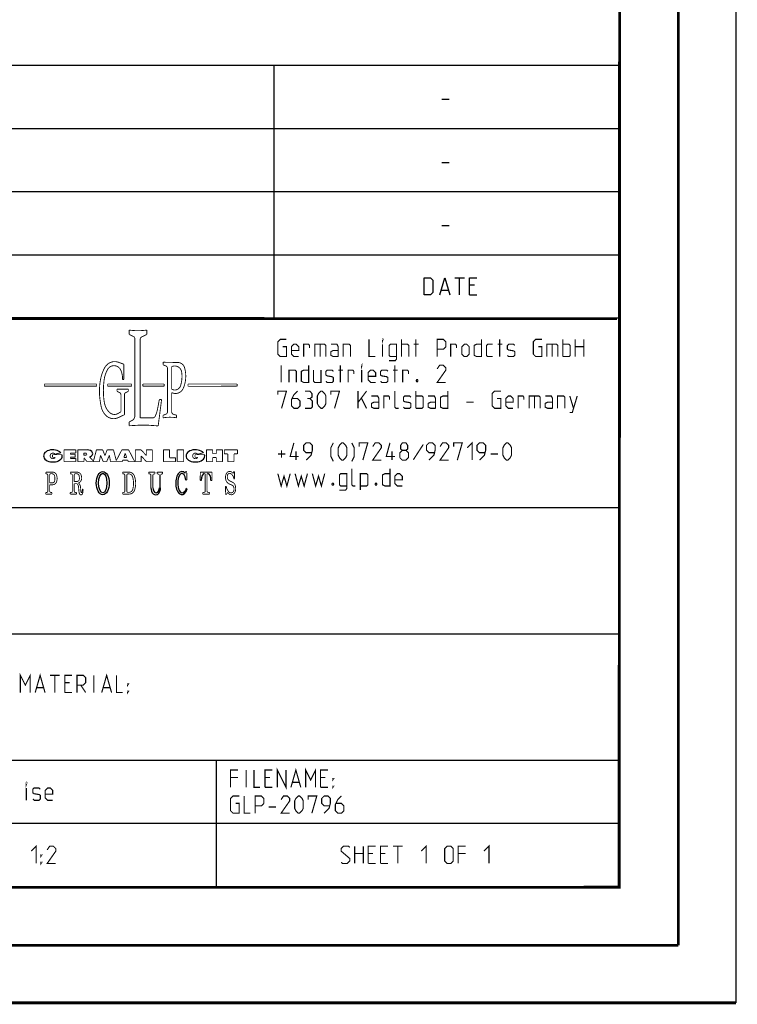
# Model space of a CAD drawing. Header units: millimetres. Extents: x 0 to 420, y 0 to 297.
# Tile 7 of 13: x 358 to 420, y 0 to 85. Entities that reach past the tile are written whole.
import ezdxf

# ---------------------------------------------------------------- set-up
doc = ezdxf.new("R2010")
doc.units = ezdxf.units.MM
doc.header["$LTSCALE"] = 23.1
doc.layers.get('0').update_dxf_attribs({"linetype": 'CONTINUOUS'})

msp = doc.modelspace()

# ---------------------------------------------------------------- linework, layer by layer
at = {"color": 7, "linetype": 'CONTINUOUS'}
for p, q in [((420, 297), (420, 0)), ((410, 286.9999), (409.8296, 10.1087)), ((246.8681, 59.5058), (409.628, 59.4942)), ((409.86, 10.0737), (25.007, 10.0134))]:
    msp.add_line(p, q, dxfattribs=at)
at = {"color": 2, "linetype": 'CONTINUOUS'}
for p, q in [((246.8497, 81.4948), (409.8097, 81.4948)), ((379.8097, 81.4948), (379.8097, 59.5348)), ((409.8097, 81.4948), (409.8097, 10.1248)), ((394.4168, 78.5355), (395.0597, 78.5355)), ((246.8497, 76.0048), (409.8097, 76.0048)), ((394.4168, 73.0455), (395.0597, 73.0455)), ((246.8497, 70.5148), (409.8097, 70.5148)), ((394.4168, 67.5555), (395.0597, 67.5555)), ((246.8497, 65.0248), (409.8097, 65.0248)), ((395.5418, 63.0298), (396.3989, 63.0298)), ((395.9704, 61.5298), (395.9704, 63.0298)), ((394.3989, 61.9584), (394.9704, 61.9584)), ((397.2561, 62.387), (396.8275, 62.387)), ((396.8275, 61.5298), (397.4704, 61.5298)), ((246.8497, 59.5348), (409.8097, 59.5348)), ((301.6897, 43.0648), (409.8097, 43.0648)), ((301.6897, 32.0848), (409.8097, 32.0848)), ((301.6897, 21.1048), (409.8097, 21.1048)), ((374.8097, 21.1048), (374.8097, 10.1248)), ((301.6897, 15.6148), (409.8097, 15.6148)), ((246.8497, 10.1248), (409.8097, 10.1248))]:
    msp.add_line(p, q, dxfattribs=at)
at = {"color": 7, "linetype": 'CONTINUOUS', "const_width": 0.25}
for points in [[(415, 5), (415, 292)], [(410, 287), (409.8468, 9.9234)], [(246.8597, 59.511), (409.6521, 59.467)], [(409.8307, 10.048), (25, 10)], [(20, 5), (415, 5)], [(420, 0), (0, 0)]]:
    msp.add_lwpolyline(points, dxfattribs=at)
at = {"color": 2, "linetype": 'CONTINUOUS'}
for points in [[(392.899, 61.5298), (392.899, 63.0298), (393.4347, 63.0298), (393.6489, 62.8155), (393.6489, 61.7441), (393.4347, 61.5298), (392.899, 61.5298)], [(394.2561, 61.5298), (394.6847, 63.0298), (395.1132, 61.5298)], [(396.8275, 61.5298), (396.8275, 63.0298), (397.4704, 63.0298)]]:
    msp.add_lwpolyline(points, dxfattribs=at)
for points, const_width in [([(367.2379, 58.4726), (367.2379, 58.099)], 0.075), ([(368.7619, 58.4726), (368.7619, 58.099)], 0.075), ([(367.2379, 58.099), (367.5958, 57.9246)], 0.075), ([(367.7314, 57.7076), (367.7314, 51.0421)], 0.075), ([(368.1875, 57.6682), (368.1876, 50.8481)], 0.075), ([(368.7619, 58.099), (368.3232, 57.8852)], 0.075), ([(380.5922, 57.032), (380.9136, 57.032), (380.9136, 56.1748), (380.3779, 56.1748), (380.1636, 56.3891), (380.1636, 57.4605), (380.3779, 57.6748), (380.9136, 57.6748)], 0.1), ([(388.0922, 57.6748), (388.0922, 56.1748), (388.6279, 56.1748)], 0.1), ([(389.2707, 57.5677), (389.2707, 57.6748), (389.3064, 57.6748), (389.2707, 57.5677)], 0.1), ([(390.9136, 56.1748), (390.9136, 57.6748)], 0.1), ([(392.1636, 56.1748), (392.1636, 57.6748)], 0.1), ([(394.0207, 56.1748), (394.0207, 57.6748), (394.5564, 57.6748), (394.7707, 57.4605), (394.7707, 57.032), (394.5564, 56.8177), (394.0207, 56.8177)], 0.1), ([(397.8779, 57.6748), (397.8779, 56.1748), (397.4493, 56.1748), (397.235, 56.282), (397.235, 57.1391), (397.4493, 57.2463), (397.8779, 57.2463)], 0.1), ([(399.4493, 56.1748), (399.4493, 57.6748)], 0.1), ([(402.8065, 57.032), (403.1279, 57.032), (403.1279, 56.1748), (402.5922, 56.1748), (402.3779, 56.3891), (402.3779, 57.4605), (402.5922, 57.6748), (403.1279, 57.6748)], 0.1), ([(404.9493, 56.1748), (404.9493, 57.6748)], 0.1), ([(406.0207, 56.1748), (406.0207, 57.6748)], 0.1), ([(406.7707, 57.6748), (406.7707, 56.1748)], 0.1), ([(381.985, 56.1748), (381.5564, 56.1748), (381.3422, 56.3891), (381.3422, 57.032), (381.5564, 57.2463), (381.7707, 57.2463), (381.985, 57.032), (381.985, 56.7105), (381.3422, 56.7105)], 0.1), ([(382.4136, 56.1748), (382.4136, 57.2463), (382.8422, 57.2463), (382.9136, 57.1391), (382.9136, 56.9248)], 0.1), ([(383.3779, 56.1748), (383.3779, 57.2463), (384.235, 57.2463), (384.3422, 57.1391), (384.3422, 56.1748)], 0.1), ([(383.8422, 57.2463), (383.8422, 56.1748)], 0.1), ([(385.4136, 56.1748), (385.4136, 57.032), (385.3064, 57.2463), (384.7707, 57.2463)], 0.1), ([(385.4136, 56.1748), (384.985, 56.1748), (384.7707, 56.282), (384.7707, 56.6034), (384.985, 56.7105), (385.4136, 56.7105)], 0.1), ([(385.8422, 56.1748), (385.8422, 57.2463), (386.3779, 57.2463), (386.485, 57.1391), (386.485, 56.1748)], 0.1), ([(389.2707, 56.1748), (389.2707, 57.2463)], 0.1), ([(389.8422, 55.8177), (390.3779, 55.8177), (390.485, 55.9605), (390.485, 57.2463), (389.9493, 57.2463), (389.8422, 57.1391), (389.8422, 56.282), (389.9493, 56.1748), (390.485, 56.1748)], 0.1), ([(390.9136, 57.2463), (391.4493, 57.2463), (391.5565, 57.1391), (391.5565, 56.1748)], 0.1), ([(391.985, 57.2463), (392.4136, 57.2463)], 0.1), ([(395.1993, 56.1748), (395.1993, 57.2463), (395.6279, 57.2463), (395.6993, 57.1391), (395.6993, 56.9248)], 0.1), ([(396.1636, 56.3891), (396.1636, 57.032), (396.3779, 57.2463), (396.5922, 57.2463), (396.8065, 57.032), (396.8065, 56.3891), (396.5922, 56.1748), (396.3779, 56.1748), (396.1636, 56.3891)], 0.1), ([(398.8422, 56.1748), (398.4136, 56.1748), (398.3065, 56.282), (398.3065, 57.1391), (398.4136, 57.2463), (398.8422, 57.2463)], 0.1), ([(399.2707, 57.2463), (399.6993, 57.2463)], 0.1), ([(400.1279, 56.282), (400.235, 56.1748), (400.6636, 56.1748), (400.7707, 56.282), (400.7707, 56.6034), (400.6636, 56.6748), (400.235, 56.7463), (400.1279, 56.8177), (400.1279, 57.1391), (400.235, 57.2463), (400.6636, 57.2463), (400.7707, 57.1391)], 0.1), ([(403.5565, 56.1748), (403.5565, 57.2463), (404.4136, 57.2463), (404.5207, 57.1391), (404.5207, 56.1748)], 0.1), ([(404.0207, 57.2463), (404.0207, 56.1748)], 0.1), ([(404.9493, 57.2463), (405.485, 57.2463), (405.5922, 57.1391), (405.5922, 56.282), (405.485, 56.1748), (404.9493, 56.1748)], 0.1), ([(406.0207, 57.032), (406.7707, 57.032)], 0.1), ([(366.7743, 55.5056), (366.3114, 55.6776)], 0.075), ([(370.1944, 55.6989), (370.1944, 55.4595)], 0.075), ([(370.4941, 55.6752), (371.4533, 55.6631)], 0.075), ([(366.7743, 55.5056), (366.7743, 54.1887)], 0.075), ([(370.1944, 55.4595), (370.4235, 55.3581)], 0.075), ([(370.5672, 55.1374), (370.5672, 51.3893)], 0.075), ([(370.9222, 55.245), (370.9222, 53.389)], 0.075), ([(380.4493, 53.9248), (380.4493, 55.4248)], 0.1), ([(381.1279, 53.9248), (381.1279, 54.9963), (381.6636, 54.9963), (381.7707, 54.8891), (381.7707, 53.9248)], 0.1), ([(382.8422, 55.4248), (382.8422, 53.9248), (382.4136, 53.9248), (382.1993, 54.032), (382.1993, 54.8891), (382.4136, 54.9963), (382.8422, 54.9963)], 0.1), ([(383.2707, 54.9963), (383.2707, 54.032), (383.3779, 53.9248), (383.9136, 53.9248), (383.9136, 54.9963)], 0.1), ([(384.3422, 54.032), (384.4493, 53.9248), (384.8779, 53.9248), (384.985, 54.032), (384.985, 54.3534), (384.8779, 54.4248), (384.4493, 54.4963), (384.3422, 54.5677), (384.3422, 54.8891), (384.4493, 54.9963), (384.8779, 54.9963), (384.985, 54.8891)], 0.1), ([(385.4136, 54.9963), (385.8422, 54.9963)], 0.1), ([(385.5922, 53.9248), (385.5922, 55.4248)], 0.1), ([(386.2707, 53.9248), (386.2707, 54.9963), (386.6993, 54.9963), (386.7707, 54.8891), (386.7707, 54.6748)], 0.1), ([(387.4493, 55.3177), (387.4493, 55.4248), (387.485, 55.4248), (387.4493, 55.3177)], 0.1), ([(387.4493, 53.9248), (387.4493, 54.9963)], 0.1), ([(388.6636, 53.9248), (388.235, 53.9248), (388.0207, 54.1391), (388.0207, 54.782), (388.235, 54.9963), (388.4493, 54.9963), (388.6636, 54.782), (388.6636, 54.4605), (388.0207, 54.4605)], 0.1), ([(389.0922, 54.032), (389.1993, 53.9248), (389.6279, 53.9248), (389.735, 54.032), (389.735, 54.3534), (389.6279, 54.4248), (389.1993, 54.4963), (389.0922, 54.5677), (389.0922, 54.8891), (389.1993, 54.9963), (389.6279, 54.9963), (389.735, 54.8891)], 0.1), ([(390.1636, 54.9963), (390.5922, 54.9963)], 0.1), ([(390.3422, 53.9248), (390.3422, 55.4248)], 0.1), ([(391.0207, 53.9248), (391.0207, 54.9963), (391.4493, 54.9963), (391.5207, 54.8891), (391.5207, 54.6748)], 0.1), ([(394.7707, 53.9248), (394.0207, 53.9248), (394.7707, 54.9963), (394.7707, 55.2105), (394.5564, 55.4248), (394.235, 55.4248), (394.0207, 55.1034)], 0.1), ([(366.7743, 54.1887), (366.6479, 54.1887)], 0.075), ([(392.3065, 54.1748), (392.3422, 54.1034), (392.3422, 54.0677), (392.3065, 53.9963), (392.235, 53.9963), (392.1993, 54.0677), (392.1993, 54.1034), (392.235, 54.1748), (392.3065, 54.1748)], 0.1), ([(364.4013, 53.7932), (359.8551, 53.7932)], 0.075), ([(359.8551, 53.7932), (359.8551, 53.5997)], 0.075), ([(359.8551, 53.5997), (364.4013, 53.5997)], 0.075), ([(364.4013, 53.5997), (364.4013, 53.7932)], 0.075), ([(367.4477, 53.7932), (365.3662, 53.7932)], 0.075), ([(365.3662, 53.7932), (365.3662, 53.5997)], 0.075), ([(365.3662, 53.5997), (367.4477, 53.5997)], 0.075), ([(366.1772, 53.3486), (367.1611, 53.3486)], 0.075), ([(366.1772, 53.3486), (366.1772, 53.1494)], 0.075), ([(366.1772, 53.1494), (366.4002, 53.0495)], 0.075), ([(367.1611, 53.1494), (366.9357, 53.0484)], 0.075), ([(367.1611, 53.3486), (367.1611, 53.1494)], 0.075), ([(367.4477, 53.5997), (367.4477, 53.7932)], 0.075), ([(368.4216, 53.7932), (370.2739, 53.7932)], 0.075), ([(368.4216, 53.5997), (368.4216, 53.7932)], 0.075), ([(370.2739, 53.5997), (368.4216, 53.5997)], 0.075), ([(370.2739, 53.7932), (370.2739, 53.5997)], 0.075), ([(370.9222, 53.0471), (370.9222, 51.3798)], 0.075), ([(376.6196, 53.7932), (372.3421, 53.7932)], 0.075), ([(372.3421, 53.7932), (372.3421, 53.5997)], 0.075), ([(372.3668, 53.5883), (376.5934, 53.5973)], 0.075), ([(376.6196, 53.5997), (376.6196, 53.7932)], 0.075), ([(380.1636, 52.8534), (380.1636, 53.1748), (380.9136, 53.1748), (380.485, 51.6748)], 0.1), ([(381.8779, 53.1748), (381.5564, 52.8534), (381.3422, 52.4248), (381.3422, 51.8891), (381.5564, 51.6748), (381.8779, 51.6748), (382.0922, 51.8891), (382.0922, 52.3177), (381.8779, 52.532), (381.4136, 52.532)], 0.1), ([(382.9493, 52.532), (383.1279, 52.6391), (383.1279, 52.9605), (382.9493, 53.1748), (382.5207, 53.1748)], 0.1), ([(383.5922, 52.1034), (383.5922, 52.7463), (383.6993, 52.9605), (383.9136, 53.1748), (384.0207, 53.1748), (384.235, 52.9605), (384.3422, 52.7463), (384.3422, 52.1034), (384.235, 51.8891), (384.0207, 51.6748), (383.9136, 51.6748), (383.6993, 51.8891), (383.5922, 52.1034)], 0.1), ([(384.7707, 52.8534), (384.7707, 53.1748), (385.5207, 53.1748), (385.0922, 51.6748)], 0.1), ([(387.1279, 51.6748), (387.1279, 53.1748)], 0.1), ([(387.1279, 52.1748), (387.8779, 53.1748)], 0.1), ([(390.6636, 51.6748), (390.4493, 51.6748), (390.3422, 51.782), (390.3422, 53.1748)], 0.1), ([(392.1636, 51.6748), (392.1636, 53.1748)], 0.1), ([(394.9493, 53.1748), (394.9493, 51.6748), (394.5207, 51.6748), (394.3065, 51.782), (394.3065, 52.6391), (394.5207, 52.7463), (394.9493, 52.7463)], 0.1), ([(399.235, 52.532), (399.5565, 52.532), (399.5565, 51.6748), (399.0207, 51.6748), (398.8065, 51.8891), (398.8065, 52.9605), (399.0207, 53.1748), (399.5565, 53.1748)], 0.1), ([(366.5143, 51.3745), (366.5143, 52.8733)], 0.075), ([(366.8216, 51.1232), (366.8216, 52.8722)], 0.075), ([(369.7046, 51.6382), (369.8545, 52.4398)], 0.075), ([(370.0522, 52.4398), (369.7536, 50.1506)], 0.075), ([(369.8545, 52.4398), (370.0522, 52.4398)], 0.075), ([(382.5207, 51.6748), (383.0565, 51.6748), (383.1636, 51.782), (383.1636, 52.3177), (382.9493, 52.532), (382.735, 52.532)], 0.1), ([(387.4493, 52.532), (387.8779, 51.6748)], 0.1), ([(388.9493, 51.6748), (388.9493, 52.532), (388.8422, 52.7463), (388.3065, 52.7463)], 0.1), ([(388.9493, 51.6748), (388.5207, 51.6748), (388.3065, 51.782), (388.3065, 52.1034), (388.5207, 52.2105), (388.9493, 52.2105)], 0.1), ([(389.3779, 51.6748), (389.3779, 52.7463), (389.8065, 52.7463), (389.8779, 52.6391), (389.8779, 52.4248)], 0.1), ([(391.0922, 51.782), (391.1993, 51.6748), (391.6279, 51.6748), (391.735, 51.782), (391.735, 52.1034), (391.6279, 52.1748), (391.1993, 52.2463), (391.0922, 52.3177), (391.0922, 52.6391), (391.1993, 52.7463), (391.6279, 52.7463), (391.735, 52.6391)], 0.1), ([(392.1636, 52.7463), (392.6993, 52.7463), (392.8065, 52.6391), (392.8065, 51.782), (392.6993, 51.6748), (392.1636, 51.6748)], 0.1), ([(393.8779, 51.6748), (393.8779, 52.532), (393.7707, 52.7463), (393.235, 52.7463)], 0.1), ([(393.8779, 51.6748), (393.4493, 51.6748), (393.235, 51.782), (393.235, 52.1034), (393.4493, 52.2105), (393.8779, 52.2105)], 0.1), ([(396.5564, 52.2105), (397.1993, 52.2105)], 0.1), ([(400.6279, 51.6748), (400.1993, 51.6748), (399.985, 51.8891), (399.985, 52.532), (400.1993, 52.7463), (400.4136, 52.7463), (400.6279, 52.532), (400.6279, 52.2105), (399.985, 52.2105)], 0.1), ([(401.0564, 51.6748), (401.0564, 52.7463), (401.485, 52.7463), (401.5565, 52.6391), (401.5565, 52.4248)], 0.1), ([(402.0207, 51.6748), (402.0207, 52.7463), (402.8779, 52.7463), (402.985, 52.6391), (402.985, 51.6748)], 0.1), ([(402.485, 52.7463), (402.485, 51.6748)], 0.1), ([(404.0565, 51.6748), (404.0565, 52.532), (403.9493, 52.7463), (403.4136, 52.7463)], 0.1), ([(404.0565, 51.6748), (403.6279, 51.6748), (403.4136, 51.782), (403.4136, 52.1034), (403.6279, 52.2105), (404.0565, 52.2105)], 0.1), ([(404.485, 51.6748), (404.485, 52.7463), (405.0207, 52.7463), (405.1279, 52.6391), (405.1279, 51.6748)], 0.1), ([(405.5565, 51.3177), (405.7707, 51.3177), (406.1993, 52.7463)], 0.1), ([(405.5565, 52.7463), (405.8779, 51.6748)], 0.1), ([(366.5143, 51.3745), (366.2722, 51.2315)], 0.075), ([(366.8216, 51.1232), (366.2957, 50.8733)], 0.075), ([(367.2351, 50.499), (367.4591, 50.6076)], 0.075), ([(367.2351, 50.1618), (367.2351, 50.499)], 0.075), ([(368.1875, 50.8481), (369.275, 50.8481)], 0.075), ([(370.1779, 51.0684), (370.4169, 51.1657)], 0.075), ([(370.1779, 50.8545), (370.1779, 51.0684)], 0.075), ([(371.355, 51.0747), (371.0979, 51.1475)], 0.075), ([(371.355, 50.8577), (371.355, 51.0747)], 0.075), ([(396.6279, 48.2463), (397.0564, 48.6748), (397.0564, 47.1748)], 0.1), ([(362.5835, 48.0728), (361.5614, 48.0728)], 0.075), ([(361.5614, 48.0728), (361.5614, 47.0456)], 0.075), ([(362.5835, 47.7806), (362.5835, 48.0728)], 0.075), ([(362.7629, 48.0719), (363.5696, 48.0719)], 0.075), ([(362.7629, 47.0456), (362.7629, 48.0719)], 0.075), ([(364.1245, 47.0853), (364.3859, 48.0742)], 0.075), ([(364.3859, 48.0742), (364.9257, 48.0742)], 0.075), ([(364.9257, 48.0742), (365.1247, 47.5709)], 0.075), ([(365.3237, 48.0742), (365.1247, 47.5709)], 0.075), ([(365.8635, 48.0742), (365.3237, 48.0742)], 0.075), ([(366.1102, 47.1407), (365.8635, 48.0742)], 0.075), ([(366.5967, 48.0719), (366.1102, 47.1407)], 0.075), ([(366.5967, 48.0719), (367.1814, 48.0719)], 0.075), ([(367.1814, 48.0719), (367.7176, 47.0456)], 0.075), ([(368.2673, 48.0742), (367.7662, 48.0742)], 0.075), ([(367.7662, 47.0456), (367.7662, 48.0742)], 0.075), ([(368.2673, 48.0742), (368.7263, 47.5659)], 0.075), ([(369.244, 48.0742), (368.7263, 48.0742)], 0.075), ([(368.7263, 48.0742), (368.7263, 47.5659)], 0.075), ([(369.244, 48.0742), (369.244, 47.0456)], 0.075), ([(370.7439, 48.0742), (370.2129, 48.0742)], 0.075), ([(370.2129, 48.0742), (370.2129, 47.0456)], 0.075), ([(370.7439, 48.0742), (370.7439, 47.3817)], 0.075), ([(371.9725, 48.0742), (371.4127, 48.0742)], 0.075), ([(371.4127, 48.0742), (371.4127, 47.0456)], 0.075), ([(371.9725, 48.0742), (371.9725, 47.0456)], 0.075), ([(374.4964, 48.0742), (373.9542, 48.0742)], 0.075), ([(373.9542, 48.0742), (373.9542, 47.0456)], 0.075), ([(374.4964, 47.7306), (374.4964, 48.0742)], 0.075), ([(375.3505, 48.0742), (374.8103, 48.0742)], 0.075), ([(374.8103, 47.7306), (374.8103, 48.0742)], 0.075), ([(375.3505, 48.0742), (375.3505, 47.0456)], 0.075), ([(376.6528, 48.0742), (375.5064, 48.0742)], 0.075), ([(375.5064, 48.0742), (375.5064, 47.7139)], 0.075), ([(376.6528, 48.0742), (376.6528, 47.7139)], 0.075), ([(380.485, 47.3891), (380.485, 48.032)], 0.1), ([(381.985, 47.4963), (381.235, 47.4963), (381.5564, 48.6748)], 0.1), ([(381.735, 47.1748), (381.735, 47.9248)], 0.1), ([(382.6279, 47.1748), (383.0565, 47.6034), (383.1636, 48.032), (383.1636, 48.4605), (382.9493, 48.6748), (382.6279, 48.6748), (382.4136, 48.4605), (382.4136, 48.032), (382.6279, 47.8177), (383.0922, 47.8177)], 0.1), ([(384.985, 47.0677), (384.7707, 47.4963), (384.7707, 48.2463), (384.985, 48.6748)], 0.1), ([(385.4136, 47.6034), (385.4136, 48.2463), (385.5207, 48.4605), (385.735, 48.6748), (385.8422, 48.6748), (386.0564, 48.4605), (386.1636, 48.2463), (386.1636, 47.6034), (386.0564, 47.3891), (385.8422, 47.1748), (385.735, 47.1748), (385.5207, 47.3891), (385.4136, 47.6034)], 0.1), ([(386.5922, 47.0677), (386.8064, 47.4963), (386.8064, 48.2463), (386.5922, 48.6748)], 0.1), ([(387.235, 48.3534), (387.235, 48.6748), (387.985, 48.6748), (387.5565, 47.1748)], 0.1), ([(389.1636, 47.1748), (388.4136, 47.1748), (389.1636, 48.2463), (389.1636, 48.4605), (388.9493, 48.6748), (388.6279, 48.6748), (388.4136, 48.3534)], 0.1), ([(390.3422, 47.4963), (389.5922, 47.4963), (389.9136, 48.6748)], 0.1), ([(390.0922, 47.1748), (390.0922, 47.9248)], 0.1), ([(390.985, 48.032), (390.8422, 48.1391), (390.8422, 48.4605), (390.985, 48.6748), (391.3064, 48.6748), (391.4493, 48.4605), (391.4493, 48.1391), (391.3064, 48.032), (391.5207, 47.8177), (391.5207, 47.3891), (391.3064, 47.1748), (390.985, 47.1748), (390.7707, 47.3891)], 0.1), ([(390.7707, 47.3891), (390.7707, 47.8177), (390.985, 48.032), (391.3064, 48.032)], 0.1), ([(392.8065, 48.532), (391.9493, 47.2105)], 0.1), ([(393.3064, 47.1748), (393.735, 47.6034), (393.8422, 48.032), (393.8422, 48.4605), (393.6279, 48.6748), (393.3064, 48.6748), (393.0922, 48.4605), (393.0922, 48.032), (393.3064, 47.8177), (393.7707, 47.8177)], 0.1), ([(395.0207, 47.1748), (394.2707, 47.1748), (395.0207, 48.2463), (395.0207, 48.4605), (394.8065, 48.6748), (394.485, 48.6748), (394.2707, 48.3534)], 0.1), ([(395.4493, 48.3534), (395.4493, 48.6748), (396.1993, 48.6748), (395.7707, 47.1748)], 0.1), ([(397.6993, 47.1748), (398.1279, 47.6034), (398.235, 48.032), (398.235, 48.4605), (398.0207, 48.6748), (397.6993, 48.6748), (397.485, 48.4605), (397.485, 48.032), (397.6993, 47.8177), (398.1636, 47.8177)], 0.1), ([(399.735, 47.6034), (399.735, 48.2463), (399.8422, 48.4605), (400.0565, 48.6748), (400.1636, 48.6748), (400.3779, 48.4605), (400.485, 48.2463), (400.485, 47.6034), (400.3779, 47.3891), (400.1636, 47.1748), (400.0565, 47.1748), (399.8422, 47.3891), (399.735, 47.6034)], 0.1), ([(361.3998, 47.6437), (360.5688, 47.6437)], 0.075), ([(360.5688, 47.6437), (360.5688, 47.4122)], 0.075), ([(360.5688, 47.4122), (360.8026, 47.4122)], 0.075), ([(361.2983, 47.8166), (360.7887, 47.6916)], 0.075), ([(361.5614, 47.0456), (362.5886, 47.0456)], 0.075), ([(362.1095, 47.7806), (362.5835, 47.7806)], 0.075), ([(362.1095, 47.6795), (362.1095, 47.7806)], 0.075), ([(362.5386, 47.6795), (362.1095, 47.6795)], 0.075), ([(362.1095, 47.4232), (362.5386, 47.4232)], 0.075), ([(362.1095, 47.3243), (362.1095, 47.4232)], 0.075), ([(362.5886, 47.3243), (362.1095, 47.3243)], 0.075), ([(362.5386, 47.4232), (362.5386, 47.6795)], 0.075), ([(362.5886, 47.0456), (362.5886, 47.3243)], 0.075), ([(362.7629, 47.0456), (363.3013, 47.0456)], 0.075), ([(363.448, 47.7874), (363.2875, 47.7874)], 0.075), ([(363.2875, 47.7874), (363.2875, 47.6016)], 0.075), ([(363.448, 47.6016), (363.2875, 47.6016)], 0.075), ([(363.3013, 47.3698), (363.5576, 47.0456)], 0.075), ([(363.3013, 47.0456), (363.3013, 47.3698)], 0.075), ([(363.5576, 47.0456), (364.6415, 47.0456)], 0.075), ([(363.792, 47.4433), (364.1245, 47.0853)], 0.075), ([(364.6415, 47.0456), (364.7413, 47.5924)], 0.075), ([(364.7413, 47.5924), (364.9767, 47.0456)], 0.075), ([(364.9767, 47.0456), (365.2726, 47.0456)], 0.075), ([(365.5081, 47.5924), (365.2726, 47.0456)], 0.075), ([(365.6078, 47.0456), (365.5081, 47.5924)], 0.075), ([(365.6078, 47.0456), (366.6263, 47.0456)], 0.075), ([(366.6263, 47.0456), (366.6724, 47.168)], 0.075), ([(366.6724, 47.168), (367.1058, 47.168)], 0.075), ([(366.7687, 47.4111), (366.8891, 47.7679)], 0.075), ([(366.7687, 47.4111), (367.0095, 47.4111)], 0.075), ([(367.0095, 47.4111), (366.8891, 47.7679)], 0.075), ([(367.1519, 47.0456), (367.1058, 47.168)], 0.075), ([(367.1519, 47.0456), (367.7176, 47.0456)], 0.075), ([(367.7662, 47.0456), (368.2814, 47.0456)], 0.075), ([(368.2814, 47.5393), (368.7272, 47.0456)], 0.075), ([(368.2814, 47.0456), (368.2814, 47.5393)], 0.075), ([(368.7272, 47.0456), (369.244, 47.0456)], 0.075), ([(370.2129, 47.0456), (371.2625, 47.0456)], 0.075), ([(370.7439, 47.3817), (371.2625, 47.3817)], 0.075), ([(371.2625, 47.3817), (371.2625, 47.0456)], 0.075), ([(371.4127, 47.0456), (371.9725, 47.0456)], 0.075), ([(373.79, 47.6437), (372.959, 47.6437)], 0.075), ([(372.959, 47.6437), (372.959, 47.4122)], 0.075), ([(372.959, 47.4122), (373.1928, 47.4122)], 0.075), ([(373.6886, 47.8166), (373.1789, 47.6916)], 0.075), ([(373.9542, 47.0456), (374.4964, 47.0456)], 0.075), ([(374.4964, 47.7306), (374.8103, 47.7306)], 0.075), ([(374.4964, 47.396), (374.8103, 47.396)], 0.075), ([(374.4964, 47.396), (374.4964, 47.0456)], 0.075), ([(374.8103, 47.396), (374.8103, 47.0456)], 0.075), ([(374.8103, 47.0456), (375.3505, 47.0456)], 0.075), ([(375.5064, 47.7139), (375.8061, 47.7139)], 0.075), ([(375.8061, 47.7139), (375.8061, 47.0456)], 0.075), ([(375.8061, 47.0456), (376.353, 47.0456)], 0.075), ([(376.6528, 47.7139), (376.353, 47.7139)], 0.075), ([(376.353, 47.7139), (376.353, 47.0456)], 0.075), ([(380.1636, 47.7105), (380.8064, 47.7105)], 0.1), ([(398.6636, 47.7105), (399.3064, 47.7105)], 0.1), ([(372.0896, 46.036), (372.1491, 46.1849)], 0.075), ([(372.1491, 46.1849), (372.2368, 46.1849)], 0.075), ([(372.2368, 46.1849), (372.2413, 45.4343)], 0.075), ([(376.2977, 46.0825), (376.3146, 46.1817)], 0.075), ([(376.3146, 46.1817), (376.3849, 46.1817)], 0.075), ([(376.4019, 45.5512), (376.3849, 46.1817)], 0.075), ([(386.9136, 44.9248), (386.6993, 44.9248), (386.5922, 45.032), (386.5922, 46.4248)], 0.1), ([(389.9136, 46.4248), (389.9136, 44.9248), (389.485, 44.9248), (389.2707, 45.032), (389.2707, 45.8891), (389.485, 45.9963), (389.9136, 45.9963)], 0.1), ([(359.9835, 46.1275), (360.5708, 46.1275)], 0.075), ([(359.9835, 45.9949), (359.9835, 46.1275)], 0.075), ([(359.9835, 45.9949), (360.0824, 45.9671)], 0.075), ([(360.1529, 45.8742), (360.1529, 44.4636)], 0.075), ([(360.3198, 45.8958), (360.3198, 45.199)], 0.075), ([(360.4164, 45.9924), (360.5117, 45.9924)], 0.075), ([(362.1186, 46.1275), (362.7058, 46.1275)], 0.075), ([(362.1186, 45.9949), (362.1186, 46.1275)], 0.075), ([(362.1186, 45.9949), (362.2175, 45.9671)], 0.075), ([(362.288, 45.8742), (362.288, 44.4636)], 0.075), ([(362.4549, 45.8958), (362.4549, 45.3089)], 0.075), ([(362.5514, 45.9924), (362.6467, 45.9924)], 0.075), ([(367.2237, 46.1294), (366.6637, 46.1294)], 0.075), ([(366.6637, 46.1294), (366.6637, 45.9917)], 0.075), ([(366.6637, 45.9917), (366.7693, 45.9756)], 0.075), ([(366.8513, 45.8801), (366.8513, 44.4728)], 0.075), ([(367.0338, 45.8857), (367.0338, 44.4672)], 0.075), ([(367.1788, 45.9823), (367.1304, 45.9823)], 0.075), ([(368.9352, 46.135), (369.4802, 46.135)], 0.075), ([(368.9352, 46.135), (368.9352, 45.9879)], 0.075), ([(368.9352, 45.9879), (369.0439, 45.9648)], 0.075), ([(369.1204, 45.8704), (369.1204, 44.7742)], 0.075), ([(369.2961, 45.8706), (369.2961, 44.7742)], 0.075), ([(369.4802, 45.9879), (369.3726, 45.9651)], 0.075), ([(369.4802, 46.135), (369.4802, 45.9879)], 0.075), ([(369.674, 46.135), (370.1382, 46.135)], 0.075), ([(369.674, 46.135), (369.674, 45.986)], 0.075), ([(369.674, 45.986), (369.7497, 45.9671)], 0.075), ([(369.8595, 45.8266), (369.8595, 44.7742)], 0.075), ([(369.9664, 45.83), (369.9664, 44.7742)], 0.075), ([(370.1382, 45.986), (370.0762, 45.9705)], 0.075), ([(370.1382, 46.135), (370.1382, 45.986)], 0.075), ([(372.2413, 45.4343), (372.1643, 45.4343)], 0.075), ([(373.4164, 46.1379), (373.4115, 45.4034)], 0.075), ([(373.4987, 45.4034), (373.4115, 45.4034)], 0.075), ([(373.5909, 46.1252), (374.255, 46.1252)], 0.075), ([(373.7605, 45.9986), (373.7754, 45.9986)], 0.075), ([(373.8478, 44.4777), (373.8478, 45.9262)], 0.075), ([(373.9981, 44.4777), (373.9981, 45.9262)], 0.075), ([(374.0854, 45.9986), (374.0705, 45.9986)], 0.075), ([(374.3471, 45.4034), (374.4344, 45.4034)], 0.075), ([(374.4295, 46.1379), (374.4344, 45.4034)], 0.075), ([(375.9358, 45.3981), (376.2375, 45.2428)], 0.075), ([(376.3316, 45.5512), (376.4019, 45.5512)], 0.075), ([(380.1636, 45.9963), (380.4493, 44.9248), (380.6993, 45.782), (380.9493, 44.9248), (381.235, 45.9963)], 0.1), ([(381.6636, 45.9963), (381.9493, 44.9248), (382.1993, 45.782), (382.4493, 44.9248), (382.735, 45.9963)], 0.1), ([(383.1636, 45.9963), (383.4493, 44.9248), (383.6993, 45.782), (383.9493, 44.9248), (384.235, 45.9963)], 0.1), ([(385.5207, 44.5677), (386.0564, 44.5677), (386.1636, 44.7105), (386.1636, 45.9963), (385.6279, 45.9963), (385.5207, 45.8891), (385.5207, 45.032), (385.6279, 44.9248), (386.1636, 44.9248)], 0.1), ([(387.3422, 44.5677), (387.3422, 45.9963), (387.8779, 45.9963), (387.985, 45.8891), (387.985, 45.032), (387.8779, 44.9248), (387.3422, 44.9248)], 0.1), ([(390.985, 44.9248), (390.5564, 44.9248), (390.3422, 45.1391), (390.3422, 45.782), (390.5564, 45.9963), (390.7707, 45.9963), (390.985, 45.782), (390.985, 45.4605), (390.3422, 45.4605)], 0.1), ([(360.3198, 45.199), (360.5602, 45.199)], 0.075), ([(360.3198, 45.032), (360.5699, 45.032)], 0.075), ([(360.3198, 45.032), (360.3198, 44.4651)], 0.075), ([(362.4549, 45.3089), (362.6625, 45.3089)], 0.075), ([(362.4549, 45.1277), (362.7049, 45.1277)], 0.075), ([(362.4549, 45.1277), (362.4549, 44.4651)], 0.075), ([(362.831, 44.81), (362.865, 44.4181)], 0.075), ([(362.9992, 44.8357), (363.0378, 44.3914)], 0.075), ([(363.1639, 44.6647), (363.2175, 44.6647)], 0.075), ([(372.219, 44.7466), (372.2751, 44.6907)], 0.075), ([(375.6825, 44.8982), (375.6015, 44.8982)], 0.075), ([(375.6015, 44.8982), (375.6249, 44.1707)], 0.075), ([(375.9635, 45.0927), (376.1898, 44.9943)], 0.075), ([(384.985, 45.1748), (385.0207, 45.1034), (385.0207, 45.0677), (384.985, 44.9963), (384.9136, 44.9963), (384.8779, 45.0677), (384.8779, 45.1034), (384.9136, 45.1748), (384.985, 45.1748)], 0.1), ([(388.735, 45.1748), (388.7707, 45.1034), (388.7707, 45.0677), (388.735, 44.9963), (388.6636, 44.9963), (388.6279, 45.0677), (388.6279, 45.1034), (388.6636, 45.1748), (388.735, 45.1748)], 0.1), ([(359.9663, 44.3535), (360.0697, 44.368)], 0.075), ([(359.9663, 44.2197), (359.9663, 44.3535)], 0.075), ([(359.9663, 44.2197), (360.5171, 44.2197)], 0.075), ([(360.5171, 44.3535), (360.403, 44.3695)], 0.075), ([(360.5171, 44.2197), (360.5171, 44.3535)], 0.075), ([(362.1014, 44.3535), (362.2048, 44.368)], 0.075), ([(362.1014, 44.2197), (362.1014, 44.3535)], 0.075), ([(362.1014, 44.2197), (362.6522, 44.2197)], 0.075), ([(362.6522, 44.3535), (362.5381, 44.3695)], 0.075), ([(362.6522, 44.2197), (362.6522, 44.3535)], 0.075), ([(366.6637, 44.3613), (366.7693, 44.3773)], 0.075), ([(366.6637, 44.2235), (366.6637, 44.3613)], 0.075), ([(367.2366, 44.2235), (366.6637, 44.2235)], 0.075), ([(367.1966, 44.3707), (367.1304, 44.3707)], 0.075), ([(373.6184, 44.3514), (373.7709, 44.3832)], 0.075), ([(373.6184, 44.2186), (373.6184, 44.3514)], 0.075), ([(373.6184, 44.2186), (374.2274, 44.2186)], 0.075), ([(374.2274, 44.3514), (374.075, 44.3832)], 0.075), ([(374.2274, 44.2186), (374.2274, 44.3514)], 0.075), ([(375.6249, 44.1707), (375.6935, 44.1707)], 0.075), ([(375.6935, 44.1707), (375.7491, 44.3184)], 0.075), ([(357.7707, 26.9698), (357.7707, 28.4698), (358.1993, 27.6127), (358.6279, 28.4698), (358.6279, 26.9698)], 0.1), ([(359.0564, 26.9698), (359.485, 28.4698), (359.9136, 26.9698)], 0.1), ([(360.3422, 28.4698), (361.1993, 28.4698)], 0.1), ([(360.7707, 26.9698), (360.7707, 28.4698)], 0.1), ([(361.6279, 26.9698), (361.6279, 28.4698), (362.2707, 28.4698)], 0.1), ([(362.6993, 26.9698), (362.6993, 28.4698), (363.235, 28.4698), (363.4493, 28.2555), (363.4493, 27.827), (363.235, 27.6127), (362.6993, 27.6127)], 0.1), ([(364.1636, 26.9698), (364.1636, 28.4698)], 0.1), ([(364.8422, 26.9698), (365.2707, 28.4698), (365.6993, 26.9698)], 0.1), ([(366.1279, 28.4698), (366.1279, 26.9698), (366.6636, 26.9698)], 0.1), ([(359.1993, 27.3984), (359.7707, 27.3984)], 0.1), ([(362.0565, 27.827), (361.6279, 27.827)], 0.1), ([(363.0207, 27.6127), (363.4493, 26.9698)], 0.1), ([(364.985, 27.3984), (365.5564, 27.3984)], 0.1), ([(367.0922, 27.6127), (367.0922, 27.7198), (367.1636, 27.7198), (367.0922, 27.6127)], 0.1), ([(361.6279, 26.9698), (362.2707, 26.9698)], 0.1), ([(367.0922, 26.9698), (367.0922, 27.077), (367.1636, 27.077), (367.0922, 26.9698)], 0.1), ([(376.0507, 18.7348), (376.0507, 20.2348), (376.6936, 20.2348)], 0.1), ([(377.4079, 18.7348), (377.4079, 20.2348)], 0.1), ([(378.0864, 20.2348), (378.0864, 18.7348), (378.6222, 18.7348)], 0.1), ([(379.0507, 18.7348), (379.0507, 20.2348), (379.6936, 20.2348)], 0.1), ([(380.1222, 18.7348), (380.1222, 20.2348), (380.8722, 18.7348), (380.8722, 20.2348)], 0.1), ([(381.3007, 18.7348), (381.7293, 20.2348), (382.1579, 18.7348)], 0.1), ([(382.5864, 18.7348), (382.5864, 20.2348), (383.015, 19.3777), (383.4436, 20.2348), (383.4436, 18.7348)], 0.1), ([(383.8722, 18.7348), (383.8722, 20.2348), (384.515, 20.2348)], 0.1), ([(358.2879, 19.0027), (358.2879, 19.1098), (358.3236, 19.1098), (358.2879, 19.0027)], 0.1), ([(376.6936, 19.592), (376.0507, 19.592)], 0.1), ([(379.4793, 19.592), (379.0507, 19.592)], 0.1), ([(381.4436, 19.1634), (382.015, 19.1634)], 0.1), ([(384.3007, 19.592), (383.8722, 19.592)], 0.1), ([(384.9436, 19.3777), (384.9436, 19.4848), (385.015, 19.4848), (384.9436, 19.3777)], 0.1), ([(384.9436, 18.7348), (384.9436, 18.842), (385.015, 18.842), (384.9436, 18.7348)], 0.1), ([(358.2879, 17.6098), (358.2879, 18.6813)], 0.1), ([(358.8593, 17.717), (358.9664, 17.6098), (359.395, 17.6098), (359.5022, 17.717), (359.5022, 18.0384), (359.395, 18.1098), (358.9664, 18.1813), (358.8593, 18.2527), (358.8593, 18.5741), (358.9664, 18.6813), (359.395, 18.6813), (359.5022, 18.5741)], 0.1), ([(360.5736, 17.6098), (360.145, 17.6098), (359.9307, 17.8241), (359.9307, 18.467), (360.145, 18.6813), (360.3593, 18.6813), (360.5736, 18.467), (360.5736, 18.1455), (359.9307, 18.1455)], 0.1), ([(376.4793, 17.342), (376.8007, 17.342), (376.8007, 16.4848), (376.265, 16.4848), (376.0507, 16.6991), (376.0507, 17.7705), (376.265, 17.9848), (376.8007, 17.9848)], 0.1), ([(377.2293, 17.9848), (377.2293, 16.4848), (377.765, 16.4848)], 0.1), ([(378.1936, 16.4848), (378.1936, 17.9848), (378.7293, 17.9848), (378.9436, 17.7705), (378.9436, 17.342), (378.7293, 17.1277), (378.1936, 17.1277)], 0.1), ([(379.0507, 18.7348), (379.6936, 18.7348)], 0.1), ([(381.1936, 16.4848), (380.4436, 16.4848), (381.1936, 17.5563), (381.1936, 17.7705), (380.9793, 17.9848), (380.6579, 17.9848), (380.4436, 17.6634)], 0.1), ([(381.6222, 16.9134), (381.6222, 17.5563), (381.7293, 17.7705), (381.9436, 17.9848), (382.0507, 17.9848), (382.265, 17.7705), (382.3722, 17.5563), (382.3722, 16.9134), (382.265, 16.6991), (382.0507, 16.4848), (381.9436, 16.4848), (381.7293, 16.6991), (381.6222, 16.9134)], 0.1), ([(382.8007, 17.6634), (382.8007, 17.9848), (383.5507, 17.9848), (383.1222, 16.4848)], 0.1), ([(383.8722, 18.7348), (384.515, 18.7348)], 0.1), ([(384.1936, 16.4848), (384.6222, 16.9134), (384.7293, 17.342), (384.7293, 17.7705), (384.515, 17.9848), (384.1936, 17.9848), (383.9793, 17.7705), (383.9793, 17.342), (384.1936, 17.1277), (384.6579, 17.1277)], 0.1), ([(385.6936, 17.9848), (385.3722, 17.6634), (385.1579, 17.2348), (385.1579, 16.6991), (385.3722, 16.4848), (385.6936, 16.4848), (385.9079, 16.6991), (385.9079, 17.1277), (385.6936, 17.342), (385.2293, 17.342)], 0.1), ([(379.3722, 17.0205), (380.015, 17.0205)], 0.1), ([(358.7082, 13.1913), (359.1368, 13.6198), (359.1368, 12.1198)], 0.1), ([(392.6311, 13.1913), (393.0597, 13.6198), (393.0597, 12.1198)], 0.1), ([(398.0954, 13.1913), (398.5239, 13.6198), (398.5239, 12.1198)], 0.1), ([(359.5654, 12.7627), (359.5654, 12.8698), (359.6368, 12.8698), (359.5654, 12.7627)], 0.1), ([(360.8511, 12.1198), (360.1011, 12.1198), (360.8511, 13.1913), (360.8511, 13.4055), (360.6368, 13.6198), (360.3154, 13.6198), (360.1011, 13.2984)], 0.1), ([(385.6668, 12.227), (385.7739, 12.1198), (386.2025, 12.1198), (386.4168, 12.3341), (386.4168, 12.5484), (385.6668, 13.1913), (385.6668, 13.4055), (385.8811, 13.6198), (386.3097, 13.6198), (386.4168, 13.5127)], 0.1), ([(386.8454, 12.1198), (386.8454, 13.6198)], 0.1), ([(386.8454, 12.977), (387.5954, 12.977)], 0.1), ([(387.5954, 13.6198), (387.5954, 12.1198)], 0.1), ([(388.0239, 12.1198), (388.0239, 13.6198), (388.6668, 13.6198)], 0.1), ([(388.4525, 12.977), (388.0239, 12.977)], 0.1), ([(389.0954, 12.1198), (389.0954, 13.6198), (389.7382, 13.6198)], 0.1), ([(389.524, 12.977), (389.0954, 12.977)], 0.1), ([(390.1668, 13.6198), (391.0239, 13.6198)], 0.1), ([(390.5954, 12.1198), (390.5954, 13.6198)], 0.1), ([(394.6668, 12.3341), (394.6668, 13.4055), (394.8811, 13.6198), (395.2025, 13.6198), (395.4168, 13.4055), (395.4168, 12.3341), (395.2025, 12.1198), (394.8811, 12.1198), (394.6668, 12.3341)], 0.1), ([(395.8454, 12.1198), (395.8454, 13.6198), (396.4882, 13.6198)], 0.1), ([(396.4882, 12.977), (395.8454, 12.977)], 0.1), ([(359.5654, 12.1198), (359.5654, 12.227), (359.6368, 12.227), (359.5654, 12.1198)], 0.1), ([(388.0239, 12.1198), (388.6668, 12.1198)], 0.1), ([(389.0954, 12.1198), (389.7382, 12.1198)], 0.1)]:
    msp.add_lwpolyline(points, dxfattribs=dict(at, const_width=const_width))
at = {"color": 2, "linetype": 'CONTINUOUS', "const_width": 0.075}
for points in [[(367.2379, 58.4726, 0.0644462), (368.7619, 58.4726)], [(367.7314, 57.7076, 0.2868), (367.5958, 57.9246)], [(368.3232, 57.8852, 0.2868), (368.1875, 57.6682)], [(366.3114, 55.6776, 0.2935346), (365.2917, 55.4549)], [(370.1944, 55.6989, 0.0331677), (370.4941, 55.6752)], [(372.0474, 55.2133, 0.328929), (371.4533, 55.6631)], [(365.0499, 55.1174, 0.0649805), (364.7472, 54.2303)], [(365.2917, 55.4549, 0.08171), (365.0498, 55.1174)], [(365.3584, 55.0608, 0.0971598), (365.0521, 54.1569)], [(366.4919, 55.0159, 0.6062393), (365.3584, 55.0608)], [(366.6479, 54.1887, 0.1280504), (366.4919, 55.0159)], [(370.5672, 55.1374, 0.296819), (370.4235, 55.3581)], [(370.967, 55.3119, 0.3036598), (370.9222, 55.245)], [(371.7939, 54.8468, 0.4854947), (370.967, 55.3119)], [(371.7045, 53.6456, 0.1148931), (371.7939, 54.8468)], [(371.966, 53.4868, 0.168694), (372.0474, 55.2133)], [(364.7472, 54.2303, 0.0850874), (364.6944, 52.4258)], [(365.0521, 54.1569, 0.0463104), (364.9979, 52.8194)], [(366.5143, 52.8733, 0.2955754), (366.4002, 53.0495)], [(366.9357, 53.0484, 0.2955754), (366.8216, 52.8722)], [(370.9222, 53.389, 0.2882725), (370.9633, 53.3237)], [(370.9222, 53.0471, 0.3991458), (371.8872, 53.326)], [(370.9633, 53.3237, 0.4573561), (371.7045, 53.6456)], [(371.8872, 53.326, 0.0371465), (371.966, 53.4868)], [(364.6944, 52.4258, 0.0122154), (364.7912, 51.8441)], [(364.998, 52.8194, 0.0375767), (365.0899, 52.1006)], [(364.7912, 51.8441, 0.1401225), (365.1722, 51.0899)], [(365.0899, 52.1006, 0.1496983), (365.5142, 51.323)], [(365.5141, 51.323, 0.339107), (366.2722, 51.2314)], [(369.4932, 50.9861, 0.0645213), (369.7046, 51.6382)], [(370.4169, 51.1657, 0.3049794), (370.5672, 51.3893)], [(370.9222, 51.3798, 0.3355361), (371.0979, 51.1475)], [(365.1722, 51.0899, 0.3281098), (366.2957, 50.8733)], [(367.4592, 50.6076, 0.2874153), (367.7314, 51.0421)], [(369.275, 50.8481, 0.2898023), (369.4932, 50.9861)], [(371.355, 50.8577, 0.0789304), (370.1779, 50.8545)], [(369.7536, 50.1506, 0.0475538), (367.2351, 50.1619)], [(360.7887, 47.6916, 3.1155793), (360.8026, 47.4122)], [(363.448, 47.6016, 0.9999813), (363.448, 47.7874)], [(373.179, 47.6916, 3.1155793), (373.1928, 47.4122)], [(376.2201, 46.0638, 0.546594), (375.6982, 46.0274)], [(360.1529, 45.8742, 0.3362843), (360.0824, 45.9672)], [(360.4164, 45.9924, 0.4142136), (360.3198, 45.8958)], [(360.7492, 45.7941, 0.3625421), (360.5117, 45.9924)], [(360.5602, 45.199, 0.36407), (360.7504, 45.3586)], [(360.9141, 45.8807, 0.3222137), (360.5708, 46.1275)], [(360.7504, 45.3586, 0.0886714), (360.7492, 45.7941)], [(360.9125, 45.277, 0.1647272), (360.9141, 45.8807)], [(362.288, 45.8742, 0.3362843), (362.2174, 45.9672)], [(362.5514, 45.9924, 0.4142136), (362.4549, 45.8958)], [(362.8842, 45.7941, 0.3625421), (362.6467, 45.9924)], [(362.6625, 45.3089, 0.4075207), (362.9038, 45.5447)], [(363.0491, 45.8807, 0.3222137), (362.7059, 46.1275)], [(362.8193, 45.189, 0.3176846), (363.0977, 45.6062)], [(362.9038, 45.5447, 0.0506644), (362.8843, 45.7941)], [(363.0977, 45.6062, 0.0744672), (363.0491, 45.8807)], [(366.8513, 45.8801, 0.3706462), (366.7693, 45.9756)], [(367.1304, 45.9823, 0.4142136), (367.0338, 45.8857)], [(367.5257, 45.7239, 0.3314873), (367.1788, 45.9823)], [(367.6757, 45.8162, 0.3126003), (367.2237, 46.1294)], [(367.5474, 44.6431, 0.1360246), (367.5257, 45.7239)], [(367.6931, 44.5492, 0.1743211), (367.6757, 45.8162)], [(369.1204, 45.8704, 0.3541726), (369.0439, 45.9648)], [(369.3726, 45.9651, 0.3541726), (369.2961, 45.8706)], [(369.8595, 45.8266, 0.3442097), (369.7497, 45.9671)], [(370.0762, 45.9705, 0.3442097), (369.9664, 45.83)], [(373.4164, 46.1379, 0.0361742), (373.5909, 46.1252)], [(373.8478, 45.9262, 0.4142136), (373.7754, 45.9986)], [(374.0705, 45.9986, 0.4142136), (373.9981, 45.9262)], [(374.255, 46.1252, 0.0361742), (374.4295, 46.1379)], [(375.6095, 45.6983, 0.0819451), (375.6472, 45.4273)], [(375.6982, 46.0274, 0.119343), (375.6096, 45.6983)], [(375.6472, 45.4273, 0.1030722), (375.7428, 45.2551)], [(375.787, 45.8811, 0.1455574), (375.7921, 45.5685)], [(376.079, 45.9905, 0.5077118), (375.787, 45.8811)], [(375.7921, 45.5685, 0.2001328), (375.9358, 45.3981)], [(376.3316, 45.5512, 0.2382375), (376.079, 45.9905)], [(376.2201, 46.0639, 0.659839), (376.2978, 46.0825)], [(360.3198, 44.4651, 0.3740502), (360.403, 44.3695)], [(360.5699, 45.032, 0.3207988), (360.9125, 45.277)], [(362.4549, 44.4651, 0.3740502), (362.5381, 44.3695)], [(362.831, 44.81, 0.1608688), (362.7049, 45.1277)], [(362.9992, 44.8357, 0.1946484), (362.8193, 45.189)], [(363.1122, 44.3807, 0.0973418), (363.1639, 44.6647)], [(363.1854, 44.3051, 0.0964605), (363.2175, 44.6647)], [(366.7693, 44.3773, 0.3706462), (366.8513, 44.4728)], [(367.0338, 44.4672, 0.4142136), (367.1304, 44.3707)], [(367.1966, 44.3707, 0.3426535), (367.5474, 44.6431)], [(367.2366, 44.2235, 0.3201456), (367.6931, 44.5492)], [(373.7709, 44.3832, 0.3552872), (373.8478, 44.4777)], [(373.9981, 44.4777, 0.3552872), (374.075, 44.3832)], [(375.6825, 44.8982, 0.1883429), (375.9286, 44.3933)], [(375.7428, 45.2551, 0.1125448), (375.9635, 45.0927)], [(375.9286, 44.3933, 0.5426291), (376.3209, 44.4932)], [(376.3231, 44.8476, 0.2147757), (376.1898, 44.9943)], [(376.4601, 44.9624, 0.2155849), (376.2375, 45.2428)], [(376.2676, 44.2129, 0.2157764), (376.4816, 44.5487)], [(376.3209, 44.4932, 0.1617457), (376.3232, 44.8476)], [(376.4816, 44.5487, 0.097435), (376.4601, 44.9624)], [(360.0697, 44.368, 0.3740502), (360.1529, 44.4636)], [(362.2048, 44.368, 0.3740502), (362.288, 44.4636)], [(362.865, 44.4181, 0.073714), (362.9189, 44.2307)], [(362.919, 44.2307, 0.6141787), (363.1574, 44.2329)], [(363.0378, 44.3915, 0.7926624), (363.1122, 44.3807)], [(363.1574, 44.2329, 0.0446704), (363.1854, 44.3051)], [(375.8246, 44.329, 0.593309), (375.7491, 44.3184)], [(375.8246, 44.329, 0.0884112), (375.948, 44.2129)], [(375.9471, 44.2115, 0.295116), (376.2676, 44.2129)]]:
    msp.add_lwpolyline(points, format="xyb", dxfattribs=at)
at = {"color": 2, "linetype": 'CONTINUOUS'}
for centre, major_axis, ratio, start_param, end_param in [((360.6004, 47.5422), (-0.8142, 0), 0.654106, 3.6828485, 9.6164251), ((363.5719, 47.7392), (-0.4866, -0.0034), 0.68362, 2.0355696, 4.712389), ((372.9907, 47.5422), (-0.8142, 0), 0.654106, 3.6828485, 9.6164251), ((371.8102, 45.1784), (0, 1.0085), 0.526615, 5.7291514, 10.4908253), ((371.8223, 45.1784), (0, 0.8485), 0.422723, 5.0187088, 9.4247811), ((373.7605, 45.3399), (0, 0.6586), 0.399249, 0, 1.4742734), ((374.0854, 45.3399), (0, 0.6586), 0.399249, 4.8089119, 6.2831853), ((369.5434, 44.7742), (0, 0.613), 0.690084, 1.5707963, 4.712389), ((369.5778, 44.7742), (0, 0.4378), 0.643395, 1.5707963, 4.712389), ((371.8223, 45.1784), (0, -0.8485), 0.543086, 0, 1.0368487)]:
    msp.add_ellipse(centre, major_axis=major_axis, ratio=ratio, start_param=start_param, end_param=end_param, dxfattribs=at)
for major_axis, ratio in [((0, 1.0085), 0.556711), ((0, 0.8485), 0.422723)]:
    msp.add_ellipse((364.9353, 45.1784), major_axis=major_axis, ratio=ratio, dxfattribs=at)

doc.saveas('drawing.dxf')
